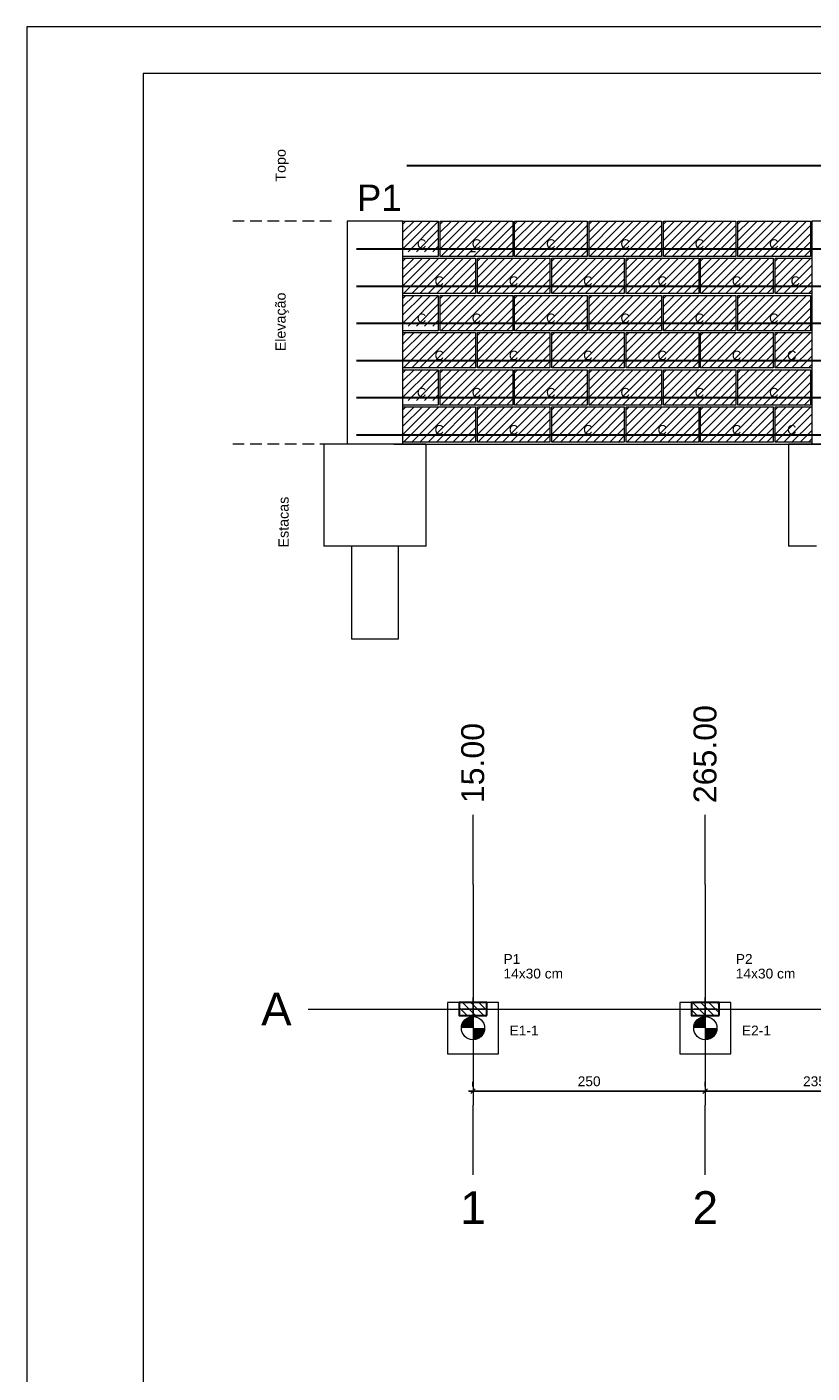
# Model space of a CAD drawing. Header units: millimetres. Extents: x 37.1 to 121.2, y 27.3 to 86.7.
# Tile 4 of 30: x 37.1 to 54, y 57.7 to 86.7. Entities that reach past the tile are written whole.
import ezdxf

# ---------------------------------------------------------------- set-up
doc = ezdxf.new("R2010")
doc.units = ezdxf.units.MM
doc.header["$MEASUREMENT"] = 0
doc.linetypes.add('Dashed2', pattern=[0.375, 0.25, -0.125])
doc.linetypes.add('DOT', pattern=[6.35, 0, -6.35])
doc.layers.get('0').update_dxf_attribs({"lineweight": 5})
for name, color, linetype, lineweight in [('Armadura', 7, 'Continuous', 30), ('FO-Elementos em vista', 7, 'Continuous', 5), ('FO-Textos dos pilares', 7, 'Continuous', 5), ('LC-Cotas', 7, 'Continuous', 5), ('LC-Eixos', 7, 'Continuous', 5), ('LC-Estacas dos blocos', 252, 'Continuous', 5), ('LC-Hachuras dos pilares', 7, 'Continuous', 5), ('LC-Seção das fundações', 7, 'Continuous', 5), ('LC-Seção dos pilares', 7, 'Continuous', 30), ('LC-Textos', 114, 'Continuous', 20), ('PA-Graute', 8, 'Continuous', 0), ('PA-Piso', 7, 'Continuous', 20), ('PE-Canaleta', 5, 'Continuous', 5), ('PE-Paredes', 1, 'Continuous', 5), ('PRANCHA 01', 7, 'Continuous', 20)]:
    doc.layers.add(name, color=color, linetype=linetype, lineweight=lineweight)
doc.styles.add('Arial', font='arial.ttf')
doc.dimstyles.new('UM_50.000000', dxfattribs={"dimtxt": 0.18, "dimasz": 0.1, "dimexe": 0.1, "dimexo": 0.2, "dimgap": 0, "dimtad": 1, "dimtih": 1, "dimtoh": 1, "dimdec": 1, "dimlfac": 50, "dimzin": 0, "dimdsep": 46, "dimtxsty": 'Standard', "dimcen": 0.09, "dimdle": 0.1, "dimadec": 1, "dimazin": 2, "dimtfac": 1, "dimtdec": 4, "dimtofl": 0, "dimtmove": 0, "dimatfit": 3, "dimfxl": 1, "dimtolj": 1, "dimarcsym": 0})
pattern_1 = [(135, (46.37821, 65.37969), (-0.0883883, -0.0883883), [])]

# ---------------------------------------------------------------- blocks, each defined once
blk = doc.blocks.new('_Oblique')
at = {"color": 0, "linetype": 'ByBlock', "lineweight": -2}
blk.add_line((-0.5, -0.5), (0.5, 0.5), dxfattribs=at)
blk = doc.blocks.new('*D276')
at = {"layer": 'Defpoints', "color": 0, "transparency": 16777216}
for p in [(46.678, 63.752), (51.678, 63.752), (51.678, 63.752)]:
    blk.add_point(p, dxfattribs=at)
at = {"layer": 'LC-Cotas', "color": 0, "lineweight": -2, "transparency": 16777216}
for p, q in [((46.678, 63.952), (46.678, 63.852)), ((51.678, 63.952), (51.678, 63.852)), ((46.578, 63.752), (51.778, 63.752))]:
    blk.add_line(p, q, dxfattribs=at)
at = {"layer": 'LC-Cotas', "color": 0, "lineweight": -2, "transparency": 16777216, "xscale": 0.1, "yscale": 0.1, "zscale": 0.1, "rotation": 180}
blk.add_blockref('_Oblique', (46.678, 63.752), dxfattribs=at)
at = {"layer": 'LC-Cotas', "color": 0, "lineweight": -2, "transparency": 16777216, "xscale": 0.1, "yscale": 0.1, "zscale": 0.1}
blk.add_blockref('_Oblique', (51.678, 63.752), dxfattribs=at)
at = {"layer": 'LC-Cotas', "transparency": 16777216, "insert": (49.178, 63.964), "char_height": 0.2118, "attachment_point": 5, "rotation": 0.0057, "style": 'Arial'}
blk.add_mtext('\\A1;250', dxfattribs=at)
blk = doc.blocks.new('*D277')
at = {"layer": 'Defpoints', "color": 0, "transparency": 16777216}
for p in [(51.678, 63.752), (56.378, 63.752), (56.378, 63.752)]:
    blk.add_point(p, dxfattribs=at)
at = {"layer": 'LC-Cotas', "color": 0, "lineweight": -2, "transparency": 16777216}
for p, q in [((51.678, 63.952), (51.678, 63.852)), ((56.378, 63.952), (56.378, 63.852)), ((51.578, 63.752), (56.478, 63.752))]:
    blk.add_line(p, q, dxfattribs=at)
at = {"layer": 'LC-Cotas', "color": 0, "lineweight": -2, "transparency": 16777216, "xscale": 0.1, "yscale": 0.1, "zscale": 0.1, "rotation": 180}
blk.add_blockref('_Oblique', (51.678, 63.752), dxfattribs=at)
at = {"layer": 'LC-Cotas', "color": 0, "lineweight": -2, "transparency": 16777216, "xscale": 0.1, "yscale": 0.1, "zscale": 0.1}
blk.add_blockref('_Oblique', (56.378, 63.752), dxfattribs=at)
at = {"layer": 'LC-Cotas', "transparency": 16777216, "insert": (54.028, 63.964), "char_height": 0.2118, "attachment_point": 5, "rotation": 0.0057, "style": 'Arial'}
blk.add_mtext('\\A1;235', dxfattribs=at)

msp = doc.modelspace()

# ---------------------------------------------------------------- hatches: boundary and pattern name
at = {"layer": 'LC-Estacas dos blocos', "linetype": 'Continuous'}
for points in [[(46.4282, 65.1097), (46.6782, 65.1097), (46.6782, 65.3597), (46.6135, 65.3512), (46.5532, 65.3262), (46.5014, 65.2865), (46.4617, 65.2347), (46.4367, 65.1744), (46.4282, 65.1097)], [(51.4282, 65.1097), (51.6782, 65.1097), (51.6782, 65.3597), (51.6135, 65.3512), (51.5532, 65.3262), (51.5014, 65.2865), (51.4617, 65.2347), (51.4367, 65.1744), (51.4282, 65.1097)], [(46.855, 64.9329), (46.8947, 64.9847), (46.9197, 65.045), (46.9282, 65.1097), (46.6782, 65.1097), (46.6782, 64.8597), (46.7429, 64.8682), (46.8032, 64.8932), (46.855, 64.9329)], [(51.855, 64.9329), (51.8947, 64.9847), (51.9197, 65.045), (51.9282, 65.1097), (51.6782, 65.1097), (51.6782, 64.8597), (51.7429, 64.8682), (51.8032, 64.8932), (51.855, 64.9329)]]:
    msp.add_hatch(color=256, dxfattribs=at).paths.add_polyline_path(points)
at = {"layer": 'LC-Hachuras dos pilares', "linetype": 'Continuous'}
h = msp.add_hatch(dxfattribs=at)
h.set_pattern_fill('ANSI31', color=256, angle=90, style=0)
h.set_pattern_definition(pattern_1)
h.paths.add_polyline_path([(46.9782, 65.3797), (46.9782, 65.6597), (46.3782, 65.6597), (46.3782, 65.3797), (46.9782, 65.3797)])
h = msp.add_hatch(dxfattribs=at)
h.set_pattern_fill('ANSI31', color=256, angle=90, style=0)
h.set_pattern_definition(pattern_1)
h.paths.add_polyline_path([(51.9782, 65.3797), (51.9782, 65.6597), (51.3782, 65.6597), (51.3782, 65.3797), (51.9782, 65.3797)])
at = {"layer": 'PA-Graute', "linetype": 'Continuous'}
h = msp.add_hatch(dxfattribs=at)
h.set_pattern_fill('ANSI31', color=8, style=0)
h.set_pattern_definition([(45, (45.45088, 78.10369), (-0.0883883, 0.0883883), [])])
h.paths.add_polyline_path([(45.1709, 82.4837), (45.9309, 82.4837), (45.9309, 81.8237), (45.1709, 81.8237)])
h = msp.add_hatch(dxfattribs=at)
h.set_pattern_fill('ANSI31', color=8, style=0)
h.set_pattern_definition([(45, (46.25262, 78.10369), (-0.0883883, 0.0883883), [])])
h.paths.add_polyline_path([(45.9726, 82.4837), (47.5326, 82.4837), (47.5326, 81.7237), (45.9726, 81.7237)])
h = msp.add_hatch(dxfattribs=at)
h.set_pattern_fill('ANSI31', color=8, style=0)
h.set_pattern_definition([(45, (47.85436, 78.10369), (-0.0883883, 0.0883883), [])])
h.paths.add_polyline_path([(47.5744, 82.4837), (49.1344, 82.4837), (49.1344, 81.7237), (47.5744, 81.7237)])
h = msp.add_hatch(dxfattribs=at)
h.set_pattern_fill('ANSI31', color=8, style=0)
h.set_pattern_definition([(45, (49.4561, 78.10369), (-0.0883883, 0.0883883), [])])
h.paths.add_polyline_path([(49.1761, 82.4837), (50.7361, 82.4837), (50.7361, 81.7237), (49.1761, 81.7237)])
h = msp.add_hatch(dxfattribs=at)
h.set_pattern_fill('ANSI31', color=8, style=0)
h.set_pattern_definition([(45, (51.05783, 78.10369), (-0.0883883, 0.0883883), [])])
h.paths.add_polyline_path([(50.7778, 82.4837), (52.3378, 82.4837), (52.3378, 81.7237), (50.7778, 81.7237)])
h = msp.add_hatch(dxfattribs=at)
h.set_pattern_fill('ANSI31', color=8, style=0)
h.set_pattern_definition([(45, (52.65957, 78.10369), (-0.0883883, 0.0883883), [])])
h.paths.add_polyline_path([(52.3796, 82.4837), (53.9396, 82.4837), (53.9396, 81.7237), (52.3796, 81.7237)])
h = msp.add_hatch(dxfattribs=at)
h.set_pattern_fill('ANSI31', color=8, style=0)
h.set_pattern_definition([(45, (45.45088, 77.30369), (-0.0883883, 0.0883883), [])])
h.paths.add_polyline_path([(45.1709, 81.6837), (46.7309, 81.6837), (46.7309, 80.9237), (45.1709, 80.9237)])
h = msp.add_hatch(dxfattribs=at)
h.set_pattern_fill('ANSI31', color=8, style=0)
h.set_pattern_definition([(45, (47.05262, 77.30369), (-0.0883883, 0.0883883), [])])
h.paths.add_polyline_path([(46.7726, 81.6837), (48.3326, 81.6837), (48.3326, 80.9237), (46.7726, 80.9237)])
h = msp.add_hatch(dxfattribs=at)
h.set_pattern_fill('ANSI31', color=8, style=0)
h.set_pattern_definition([(45, (48.65436, 77.30369), (-0.0883883, 0.0883883), [])])
h.paths.add_polyline_path([(48.3744, 81.6837), (49.9344, 81.6837), (49.9344, 80.9237), (48.3744, 80.9237)])
h = msp.add_hatch(dxfattribs=at)
h.set_pattern_fill('ANSI31', color=8, style=0)
h.set_pattern_definition([(45, (50.2561, 77.30369), (-0.0883883, 0.0883883), [])])
h.paths.add_polyline_path([(49.9761, 81.6837), (51.5361, 81.6837), (51.5361, 80.9237), (49.9761, 80.9237)])
h = msp.add_hatch(dxfattribs=at)
h.set_pattern_fill('ANSI31', color=8, style=0)
h.set_pattern_definition([(45, (51.85783, 77.30369), (-0.0883883, 0.0883883), [])])
h.paths.add_polyline_path([(51.5778, 81.6837), (53.1378, 81.6837), (53.1378, 80.9237), (51.5778, 80.9237)])
h = msp.add_hatch(dxfattribs=at)
h.set_pattern_fill('ANSI31', color=8, style=0)
h.set_pattern_definition([(45, (53.45957, 77.30369), (-0.0883883, 0.0883883), [])])
h.paths.add_polyline_path([(53.1796, 81.6837), (53.9709, 81.6837), (53.9709, 80.9237), (53.1796, 80.9237)])
h = msp.add_hatch(dxfattribs=at)
h.set_pattern_fill('ANSI31', color=8, style=0)
h.set_pattern_definition([(45, (45.45088, 76.50369), (-0.0883883, 0.0883883), [])])
h.paths.add_polyline_path([(45.1709, 80.8837), (45.9309, 80.8837), (45.9309, 80.2237), (45.1709, 80.2237)])
h = msp.add_hatch(dxfattribs=at)
h.set_pattern_fill('ANSI31', color=8, style=0)
h.set_pattern_definition([(45, (46.25262, 76.50369), (-0.0883883, 0.0883883), [])])
h.paths.add_polyline_path([(45.9726, 80.8837), (47.5326, 80.8837), (47.5326, 80.1237), (45.9726, 80.1237)])
h = msp.add_hatch(dxfattribs=at)
h.set_pattern_fill('ANSI31', color=8, style=0)
h.set_pattern_definition([(45, (47.85436, 76.50369), (-0.0883883, 0.0883883), [])])
h.paths.add_polyline_path([(47.5744, 80.8837), (49.1344, 80.8837), (49.1344, 80.1237), (47.5744, 80.1237)])
h = msp.add_hatch(dxfattribs=at)
h.set_pattern_fill('ANSI31', color=8, style=0)
h.set_pattern_definition([(45, (49.4561, 76.50369), (-0.0883883, 0.0883883), [])])
h.paths.add_polyline_path([(49.1761, 80.8837), (50.7361, 80.8837), (50.7361, 80.1237), (49.1761, 80.1237)])
h = msp.add_hatch(dxfattribs=at)
h.set_pattern_fill('ANSI31', color=8, style=0)
h.set_pattern_definition([(45, (51.05783, 76.50369), (-0.0883883, 0.0883883), [])])
h.paths.add_polyline_path([(50.7778, 80.8837), (52.3378, 80.8837), (52.3378, 80.1237), (50.7778, 80.1237)])
h = msp.add_hatch(dxfattribs=at)
h.set_pattern_fill('ANSI31', color=8, style=0)
h.set_pattern_definition([(45, (52.65957, 76.50369), (-0.0883883, 0.0883883), [])])
h.paths.add_polyline_path([(52.3796, 80.8837), (53.9396, 80.8837), (53.9396, 80.1237), (52.3796, 80.1237)])
h = msp.add_hatch(dxfattribs=at)
h.set_pattern_fill('ANSI31', color=8, style=0)
h.set_pattern_definition([(45, (45.45088, 75.70369), (-0.0883883, 0.0883883), [])])
h.paths.add_polyline_path([(45.1709, 80.0837), (46.7309, 80.0837), (46.7309, 79.3237), (45.1709, 79.3237)])
h = msp.add_hatch(dxfattribs=at)
h.set_pattern_fill('ANSI31', color=8, style=0)
h.set_pattern_definition([(45, (47.05262, 75.70369), (-0.0883883, 0.0883883), [])])
h.paths.add_polyline_path([(46.7726, 80.0837), (48.3326, 80.0837), (48.3326, 79.3237), (46.7726, 79.3237)])
h = msp.add_hatch(dxfattribs=at)
h.set_pattern_fill('ANSI31', color=8, style=0)
h.set_pattern_definition([(45, (48.65436, 75.70369), (-0.0883883, 0.0883883), [])])
h.paths.add_polyline_path([(48.3744, 80.0837), (49.9344, 80.0837), (49.9344, 79.3237), (48.3744, 79.3237)])
h = msp.add_hatch(dxfattribs=at)
h.set_pattern_fill('ANSI31', color=8, style=0)
h.set_pattern_definition([(45, (50.2561, 75.70369), (-0.0883883, 0.0883883), [])])
h.paths.add_polyline_path([(49.9761, 80.0837), (51.5361, 80.0837), (51.5361, 79.3237), (49.9761, 79.3237)])
h = msp.add_hatch(dxfattribs=at)
h.set_pattern_fill('ANSI31', color=8, style=0)
h.set_pattern_definition([(45, (51.85783, 75.70369), (-0.0883883, 0.0883883), [])])
h.paths.add_polyline_path([(51.5778, 80.0837), (53.1378, 80.0837), (53.1378, 79.3237), (51.5778, 79.3237)])
h = msp.add_hatch(dxfattribs=at)
h.set_pattern_fill('ANSI31', color=8, style=0)
h.set_pattern_definition([(45, (53.45957, 75.70369), (-0.0883883, 0.0883883), [])])
h.paths.add_polyline_path([(53.1796, 80.0837), (53.9709, 80.0837), (53.9709, 79.3237), (53.1796, 79.3237)])
h = msp.add_hatch(dxfattribs=at)
h.set_pattern_fill('ANSI31', color=8, style=0)
h.set_pattern_definition([(45, (45.45088, 74.90369), (-0.0883883, 0.0883883), [])])
h.paths.add_polyline_path([(45.1709, 79.2837), (45.9309, 79.2837), (45.9309, 78.6237), (45.1709, 78.6237)])
h = msp.add_hatch(dxfattribs=at)
h.set_pattern_fill('ANSI31', color=8, style=0)
h.set_pattern_definition([(45, (46.25262, 74.90369), (-0.0883883, 0.0883883), [])])
h.paths.add_polyline_path([(45.9726, 79.2837), (47.5326, 79.2837), (47.5326, 78.5237), (45.9726, 78.5237)])
h = msp.add_hatch(dxfattribs=at)
h.set_pattern_fill('ANSI31', color=8, style=0)
h.set_pattern_definition([(45, (47.85436, 74.90369), (-0.0883883, 0.0883883), [])])
h.paths.add_polyline_path([(47.5744, 79.2837), (49.1344, 79.2837), (49.1344, 78.5237), (47.5744, 78.5237)])
h = msp.add_hatch(dxfattribs=at)
h.set_pattern_fill('ANSI31', color=8, style=0)
h.set_pattern_definition([(45, (49.4561, 74.90369), (-0.0883883, 0.0883883), [])])
h.paths.add_polyline_path([(49.1761, 79.2837), (50.7361, 79.2837), (50.7361, 78.5237), (49.1761, 78.5237)])
h = msp.add_hatch(dxfattribs=at)
h.set_pattern_fill('ANSI31', color=8, style=0)
h.set_pattern_definition([(45, (51.05783, 74.90369), (-0.0883883, 0.0883883), [])])
h.paths.add_polyline_path([(50.7778, 79.2837), (52.3378, 79.2837), (52.3378, 78.5237), (50.7778, 78.5237)])
h = msp.add_hatch(dxfattribs=at)
h.set_pattern_fill('ANSI31', color=8, style=0)
h.set_pattern_definition([(45, (52.65957, 74.90369), (-0.0883883, 0.0883883), [])])
h.paths.add_polyline_path([(52.3796, 79.2837), (53.9396, 79.2837), (53.9396, 78.5237), (52.3796, 78.5237)])
h = msp.add_hatch(dxfattribs=at)
h.set_pattern_fill('ANSI31', color=8, style=0)
h.set_pattern_definition([(45, (45.45088, 74.10369), (-0.0883883, 0.0883883), [])])
h.paths.add_polyline_path([(45.1709, 78.4837), (46.7309, 78.4837), (46.7309, 77.7237), (45.1709, 77.7237)])
h = msp.add_hatch(dxfattribs=at)
h.set_pattern_fill('ANSI31', color=8, style=0)
h.set_pattern_definition([(45, (47.05262, 74.10369), (-0.0883883, 0.0883883), [])])
h.paths.add_polyline_path([(46.7726, 78.4837), (48.3326, 78.4837), (48.3326, 77.7237), (46.7726, 77.7237)])
h = msp.add_hatch(dxfattribs=at)
h.set_pattern_fill('ANSI31', color=8, style=0)
h.set_pattern_definition([(45, (48.65436, 74.10369), (-0.0883883, 0.0883883), [])])
h.paths.add_polyline_path([(48.3744, 78.4837), (49.9344, 78.4837), (49.9344, 77.7237), (48.3744, 77.7237)])
h = msp.add_hatch(dxfattribs=at)
h.set_pattern_fill('ANSI31', color=8, style=0)
h.set_pattern_definition([(45, (50.2561, 74.10369), (-0.0883883, 0.0883883), [])])
h.paths.add_polyline_path([(49.9761, 78.4837), (51.5361, 78.4837), (51.5361, 77.7237), (49.9761, 77.7237)])
h = msp.add_hatch(dxfattribs=at)
h.set_pattern_fill('ANSI31', color=8, style=0)
h.set_pattern_definition([(45, (51.85783, 74.10369), (-0.0883883, 0.0883883), [])])
h.paths.add_polyline_path([(51.5778, 78.4837), (53.1378, 78.4837), (53.1378, 77.7237), (51.5778, 77.7237)])
h = msp.add_hatch(dxfattribs=at)
h.set_pattern_fill('ANSI31', color=8, style=0)
h.set_pattern_definition([(45, (53.45957, 74.10369), (-0.0883883, 0.0883883), [])])
h.paths.add_polyline_path([(53.1796, 78.4837), (53.9709, 78.4837), (53.9709, 77.7237), (53.1796, 77.7237)])

# ---------------------------------------------------------------- linework, layer by layer
at = {"layer": 'Armadura'}
for p, q in [((45.2509, 83.6837), (82.6909, 83.6837)), ((44.1709, 81.8837), (83.7709, 81.8837)), ((44.1709, 81.0837), (83.7709, 81.0837)), ((44.1709, 80.2837), (83.7709, 80.2837)), ((44.1709, 79.4837), (83.7709, 79.4837)), ((44.1709, 78.6837), (83.7709, 78.6837)), ((44.1709, 77.8837), (83.7709, 77.8837))]:
    msp.add_line(p, q, dxfattribs=at)
at = {"layer": 'FO-Elementos em vista'}
for p, q in [((45.1709, 82.4837), (43.9709, 82.4837)), ((43.9709, 82.4837), (43.9709, 77.6837)), ((45.1709, 77.6837), (45.1709, 82.4837)), ((55.1709, 82.4837), (53.9709, 82.4837)), ((53.9709, 82.4837), (53.9709, 77.6837)), ((43.4709, 77.6837), (43.4709, 75.4837)), ((43.9709, 77.6837), (43.4709, 77.6837)), ((45.1709, 77.6837), (43.9709, 77.6837)), ((45.1709, 77.6837), (43.9709, 77.6837)), ((45.0709, 77.6837), (44.0709, 77.6837)), ((45.6709, 77.6837), (45.1709, 77.6837)), ((45.6709, 77.6837), (45.1709, 77.6837)), ((45.6709, 75.4837), (45.6709, 77.6837)), ((53.9709, 77.6837), (53.4709, 77.6837)), ((53.4709, 77.6837), (53.4709, 75.4837)), ((53.9709, 77.6837), (53.4709, 77.6837)), ((55.1709, 77.6837), (53.9709, 77.6837)), ((55.1709, 77.6837), (53.9709, 77.6837)), ((44.0709, 75.4837), (43.4709, 75.4837)), ((44.0709, 73.4837), (44.0709, 75.4837)), ((44.0709, 73.4837), (44.0709, 75.4837)), ((45.0709, 75.4837), (44.0709, 75.4837)), ((45.0709, 75.4837), (45.0709, 73.4837)), ((45.0709, 75.4837), (45.0709, 73.4837)), ((45.6709, 75.4837), (45.0709, 75.4837)), ((54.0709, 75.4837), (53.4709, 75.4837)), ((45.0709, 73.4837), (44.0709, 73.4837)), ((45.0709, 73.4837), (44.0709, 73.4837))]:
    msp.add_line(p, q, dxfattribs=at)
at = {"layer": 'LC-Eixos'}
for p, q in [((46.6782, 68.2051), (46.6782, 69.7051)), ((51.6782, 68.2051), (51.6782, 69.7051)), ((46.6782, 68.2051), (46.6782, 63.452)), ((51.6782, 68.2051), (51.6782, 63.452)), ((43.1282, 65.5197), (44.6282, 65.5197)), ((44.6282, 65.5197), (69.5202, 65.5197)), ((46.6782, 61.952), (46.6782, 63.452)), ((51.6782, 61.952), (51.6782, 63.452))]:
    msp.add_line(p, q, dxfattribs=at)
at = {"layer": 'LC-Estacas dos blocos'}
for p, q in [((46.9282, 65.5197), (46.4282, 65.5197)), ((46.6782, 65.2697), (46.6782, 65.7697)), ((51.9282, 65.5197), (51.4282, 65.5197)), ((51.6782, 65.2697), (51.6782, 65.7697))]:
    msp.add_line(p, q, dxfattribs=at)
for centre in [(46.6782, 65.1097), (51.6782, 65.1097)]:
    msp.add_circle(centre, 0.25, dxfattribs=at)
at = {"layer": 'LC-Seção das fundações'}
for points in [[(46.1282, 64.5597), (47.2282, 64.5597), (47.2282, 65.6597), (46.1282, 65.6597), (46.1282, 64.5597)], [(51.1282, 64.5597), (52.2282, 64.5597), (52.2282, 65.6597), (51.1282, 65.6597), (51.1282, 64.5597)]]:
    msp.add_lwpolyline(points, close=True, dxfattribs=at)
at = {"layer": 'LC-Seção dos pilares'}
for points in [[(46.9782, 65.3797), (46.9782, 65.6597), (46.3782, 65.6597), (46.3782, 65.3797), (46.9782, 65.3797)], [(51.9782, 65.3797), (51.9782, 65.6597), (51.3782, 65.6597), (51.3782, 65.3797), (51.9782, 65.3797)]]:
    msp.add_lwpolyline(points, close=True, dxfattribs=at)
at = {"layer": 'PA-Piso', "linetype": 'Dashed2'}
for p, q in [((43.6309, 82.4837), (41.4309, 82.4837)), ((43.6309, 77.6837), (41.4309, 77.6837))]:
    msp.add_line(p, q, dxfattribs=at)
at = {"layer": 'PA-Piso'}
msp.add_line((44.9709, 77.6837), (83.5309, 77.6837), dxfattribs=at)
at = {"layer": 'PE-Canaleta', "linetype": 'Continuous'}
for p, q in [((45.1709, 82.4837), (45.9309, 82.4837)), ((45.1709, 81.7237), (45.1709, 82.4837)), ((45.9309, 82.4837), (45.9309, 81.7237)), ((45.9726, 82.4837), (47.5326, 82.4837)), ((45.9726, 81.7237), (45.9726, 82.4837)), ((47.5326, 82.4837), (47.5326, 81.7237)), ((47.5744, 82.4837), (49.1344, 82.4837)), ((47.5744, 81.7237), (47.5744, 82.4837)), ((49.1344, 82.4837), (49.1344, 81.7237)), ((49.1761, 82.4837), (50.7361, 82.4837)), ((49.1761, 81.7237), (49.1761, 82.4837)), ((50.7361, 82.4837), (50.7361, 81.7237)), ((50.7778, 82.4837), (52.3378, 82.4837)), ((50.7778, 81.7237), (50.7778, 82.4837)), ((52.3378, 82.4837), (52.3378, 81.7237)), ((52.3796, 82.4837), (53.9396, 82.4837)), ((52.3796, 81.7237), (52.3796, 82.4837)), ((53.9396, 82.4837), (53.9396, 81.7237)), ((45.9309, 81.7237), (45.1709, 81.7237)), ((45.1709, 81.6837), (46.7309, 81.6837)), ((45.1709, 80.9237), (45.1709, 81.6837)), ((47.5326, 81.7237), (45.9726, 81.7237)), ((46.7309, 81.6837), (46.7309, 80.9237)), ((46.7726, 81.6837), (48.3326, 81.6837)), ((46.7726, 80.9237), (46.7726, 81.6837)), ((49.1344, 81.7237), (47.5744, 81.7237)), ((48.3326, 81.6837), (48.3326, 80.9237)), ((48.3744, 81.6837), (49.9344, 81.6837)), ((48.3744, 80.9237), (48.3744, 81.6837)), ((50.7361, 81.7237), (49.1761, 81.7237)), ((49.9344, 81.6837), (49.9344, 80.9237)), ((49.9761, 81.6837), (51.5361, 81.6837)), ((49.9761, 80.9237), (49.9761, 81.6837)), ((52.3378, 81.7237), (50.7778, 81.7237)), ((51.5361, 81.6837), (51.5361, 80.9237)), ((51.5778, 81.6837), (53.1378, 81.6837)), ((51.5778, 80.9237), (51.5778, 81.6837)), ((53.9396, 81.7237), (52.3796, 81.7237)), ((53.1378, 81.6837), (53.1378, 80.9237)), ((53.1796, 81.6837), (53.9709, 81.6837)), ((53.1796, 80.9237), (53.1796, 81.6837)), ((46.7309, 80.9237), (45.1709, 80.9237)), ((45.1709, 80.8837), (45.9309, 80.8837)), ((45.1709, 80.1237), (45.1709, 80.8837)), ((45.9309, 80.8837), (45.9309, 80.1237)), ((45.9726, 80.8837), (47.5326, 80.8837)), ((45.9726, 80.1237), (45.9726, 80.8837)), ((48.3326, 80.9237), (46.7726, 80.9237)), ((47.5326, 80.8837), (47.5326, 80.1237)), ((47.5744, 80.8837), (49.1344, 80.8837)), ((47.5744, 80.1237), (47.5744, 80.8837)), ((49.9344, 80.9237), (48.3744, 80.9237)), ((49.1344, 80.8837), (49.1344, 80.1237)), ((49.1761, 80.8837), (50.7361, 80.8837)), ((49.1761, 80.1237), (49.1761, 80.8837)), ((51.5361, 80.9237), (49.9761, 80.9237)), ((50.7361, 80.8837), (50.7361, 80.1237)), ((50.7778, 80.8837), (52.3378, 80.8837)), ((50.7778, 80.1237), (50.7778, 80.8837)), ((53.1378, 80.9237), (51.5778, 80.9237)), ((52.3378, 80.8837), (52.3378, 80.1237)), ((52.3796, 80.8837), (53.9396, 80.8837)), ((52.3796, 80.1237), (52.3796, 80.8837)), ((53.9709, 80.9237), (53.1796, 80.9237)), ((53.9396, 80.8837), (53.9396, 80.1237)), ((45.9309, 80.1237), (45.1709, 80.1237)), ((45.1709, 80.0837), (46.7309, 80.0837)), ((45.1709, 79.3237), (45.1709, 80.0837)), ((47.5326, 80.1237), (45.9726, 80.1237)), ((46.7309, 80.0837), (46.7309, 79.3237)), ((46.7726, 80.0837), (48.3326, 80.0837)), ((46.7726, 79.3237), (46.7726, 80.0837)), ((49.1344, 80.1237), (47.5744, 80.1237)), ((48.3326, 80.0837), (48.3326, 79.3237)), ((48.3744, 80.0837), (49.9344, 80.0837)), ((48.3744, 79.3237), (48.3744, 80.0837)), ((50.7361, 80.1237), (49.1761, 80.1237)), ((49.9344, 80.0837), (49.9344, 79.3237)), ((49.9761, 80.0837), (51.5361, 80.0837)), ((49.9761, 79.3237), (49.9761, 80.0837)), ((52.3378, 80.1237), (50.7778, 80.1237)), ((51.5361, 80.0837), (51.5361, 79.3237)), ((51.5778, 80.0837), (53.1378, 80.0837)), ((51.5778, 79.3237), (51.5778, 80.0837)), ((53.9396, 80.1237), (52.3796, 80.1237)), ((53.1378, 80.0837), (53.1378, 79.3237)), ((53.1796, 80.0837), (53.9709, 80.0837)), ((53.1796, 79.3237), (53.1796, 80.0837)), ((46.7309, 79.3237), (45.1709, 79.3237)), ((45.1709, 79.2837), (45.9309, 79.2837)), ((45.1709, 78.5237), (45.1709, 79.2837)), ((45.9309, 79.2837), (45.9309, 78.5237)), ((45.9726, 79.2837), (47.5326, 79.2837)), ((45.9726, 78.5237), (45.9726, 79.2837)), ((48.3326, 79.3237), (46.7726, 79.3237)), ((47.5326, 79.2837), (47.5326, 78.5237)), ((47.5744, 79.2837), (49.1344, 79.2837)), ((47.5744, 78.5237), (47.5744, 79.2837)), ((49.9344, 79.3237), (48.3744, 79.3237)), ((49.1344, 79.2837), (49.1344, 78.5237)), ((49.1761, 79.2837), (50.7361, 79.2837)), ((49.1761, 78.5237), (49.1761, 79.2837)), ((51.5361, 79.3237), (49.9761, 79.3237)), ((50.7361, 79.2837), (50.7361, 78.5237)), ((50.7778, 79.2837), (52.3378, 79.2837)), ((50.7778, 78.5237), (50.7778, 79.2837)), ((53.1378, 79.3237), (51.5778, 79.3237)), ((52.3378, 79.2837), (52.3378, 78.5237)), ((52.3796, 79.2837), (53.9396, 79.2837)), ((52.3796, 78.5237), (52.3796, 79.2837)), ((53.9709, 79.3237), (53.1796, 79.3237)), ((53.9396, 79.2837), (53.9396, 78.5237)), ((45.9309, 78.5237), (45.1709, 78.5237)), ((45.1709, 78.4837), (46.7309, 78.4837)), ((45.1709, 77.7237), (45.1709, 78.4837)), ((47.5326, 78.5237), (45.9726, 78.5237)), ((46.7309, 78.4837), (46.7309, 77.7237)), ((46.7726, 78.4837), (48.3326, 78.4837)), ((46.7726, 77.7237), (46.7726, 78.4837)), ((49.1344, 78.5237), (47.5744, 78.5237)), ((48.3326, 78.4837), (48.3326, 77.7237)), ((48.3744, 78.4837), (49.9344, 78.4837)), ((48.3744, 77.7237), (48.3744, 78.4837)), ((50.7361, 78.5237), (49.1761, 78.5237)), ((49.9344, 78.4837), (49.9344, 77.7237)), ((49.9761, 78.4837), (51.5361, 78.4837)), ((49.9761, 77.7237), (49.9761, 78.4837)), ((52.3378, 78.5237), (50.7778, 78.5237)), ((51.5361, 78.4837), (51.5361, 77.7237)), ((51.5778, 78.4837), (53.1378, 78.4837)), ((51.5778, 77.7237), (51.5778, 78.4837)), ((53.9396, 78.5237), (52.3796, 78.5237)), ((53.1378, 78.4837), (53.1378, 77.7237)), ((53.1796, 78.4837), (53.9709, 78.4837)), ((53.1796, 77.7237), (53.1796, 78.4837)), ((46.7309, 77.7237), (45.1709, 77.7237)), ((48.3326, 77.7237), (46.7726, 77.7237)), ((49.9344, 77.7237), (48.3744, 77.7237)), ((51.5361, 77.7237), (49.9761, 77.7237)), ((53.1378, 77.7237), (51.5778, 77.7237)), ((53.9709, 77.7237), (53.1796, 77.7237))]:
    msp.add_line(p, q, dxfattribs=at)
at = {"layer": 'PE-Canaleta', "color": 5, "linetype": 'DOT', "lineweight": 5}
msp.add_line((46.7309, 81.8237), (45.1709, 81.8237), dxfattribs=at)
at = {"layer": 'PRANCHA 01'}
msp.add_lwpolyline([(37.077, 27.2638), (121.177, 27.2638), (121.177, 86.6638), (37.077, 86.6638), (37.077, 27.2638)], dxfattribs=at)
msp.add_lwpolyline([(39.577, 28.2638), (120.177, 28.2638), (120.177, 85.6638), (39.577, 85.6638)], close=True, dxfattribs=at)

# ---------------------------------------------------------------- texts
at = {"layer": 'FO-Textos dos pilares', "insert": (44.1783, 82.7039), "char_height": 0.5648, "width": 2.611441, "attachment_point": 7, "line_spacing_factor": 0.798, "style": 'Arial'}
msp.add_mtext('P1', dxfattribs=at)
at = {"layer": 'LC-Textos', "linetype": 'Continuous', "char_height": 0.4942, "attachment_point": 7, "rotation": 90, "line_spacing_factor": 0.798, "style": 'Arial'}
for s, insert, width in [('265.00', (51.9253, 69.9522), 4.234053), ('15.00', (46.9253, 69.9522), 3.464164)]:
    msp.add_mtext(s, dxfattribs=dict(at, insert=insert, width=width))
at = {"layer": 'LC-Textos', "linetype": 'Continuous', "line_spacing_factor": 0.798, "style": 'Arial'}
for s, insert, char_height, width, attachment_point in [('P1', (47.3341, 66.4933), 0.2118, 0.720629, 7), ('P2', (52.3341, 66.4933), 0.2118, 0.720629, 7), ('14x30 cm', (47.3341, 66.1756), 0.2118, 2.549477, 7), ('14x30 cm', (52.3341, 66.1756), 0.2118, 2.549477, 7), ('A', (42.7752, 65.1667), 0.706, 1.319038, 9), ('E1-1', (47.7782, 64.952), 0.2118, 1.243157, 8), ('E2-1', (52.7782, 64.952), 0.2118, 1.243157, 8), ('1', (46.6782, 60.893), 0.706, 1.099842, 8), ('2', (51.6782, 60.893), 0.706, 1.099842, 8)]:
    msp.add_mtext(s, dxfattribs=dict(at, insert=insert, char_height=char_height, width=width, attachment_point=attachment_point))
at = {"layer": 'PE-Canaleta', "char_height": 0.2, "width": 0.403659, "attachment_point": 8, "line_spacing_factor": 0.9, "style": 'Arial'}
for insert in [(45.5712, 81.8897), (46.7526, 81.8897), (48.3526, 81.8897), (49.9526, 81.8897), (51.5526, 81.8897), (53.1526, 81.8897), (45.9509, 81.0897), (47.5509, 81.0897), (49.1509, 81.0897), (50.7509, 81.0897), (52.3509, 81.0897), (53.6151, 81.0897), (45.5712, 80.2897), (46.7526, 80.2897), (48.3526, 80.2897), (49.9526, 80.2897), (51.5526, 80.2897), (53.1526, 80.2897), (45.9509, 79.4897), (47.5509, 79.4897), (49.1509, 79.4897), (50.7509, 79.4897), (52.3509, 79.4897), (53.5394, 79.4897), (45.5712, 78.6897), (46.7526, 78.6897), (48.3526, 78.6897), (49.9526, 78.6897), (51.5526, 78.6897), (53.1526, 78.6897), (45.9509, 77.8897), (47.5509, 77.8897), (49.1509, 77.8897), (50.7509, 77.8897), (52.3509, 77.8897), (53.5394, 77.8897)]:
    msp.add_mtext('C', dxfattribs=dict(at, insert=insert))
at = {"layer": 'PE-Paredes', "char_height": 0.22, "attachment_point": 8, "rotation": 90.00021, "line_spacing_factor": 0.9, "style": 'Arial'}
for s, insert, width in [('Topo', (42.7135, 83.6837), 2.596738), ('Elevação', (42.7135, 80.3134), 2.528659), ('Estacas', (42.7135, 76.0037), 2.528659)]:
    msp.add_mtext(s, dxfattribs=dict(at, insert=insert, width=width))

# ---------------------------------------------------------------- dimensions: what is measured, and where the dimension line sits
at = {"layer": 'LC-Cotas'}
for base, p1, p2, picture, middle in [((51.6782, 63.752), (46.6782, 63.752), (51.6782, 63.752), '*D276', (49.1782, 63.9638)), ((56.3782, 63.752), (51.6782, 63.752), (56.3782, 63.752), '*D277', (54.0282, 63.9638))]:
    dim = msp.add_linear_dim(base=base, p1=p1, p2=p2, dimstyle='UM_50.000000', override={"dimtxt": 0.2118, "dimasz": 0.1, "dimexe": 0.1, "dimexo": 0.2, "dimtad": 1, "dimtih": 0, "dimtoh": 0, "dimdec": 1, "dimlfac": 50, "dimzin": 8, "dimtxsty": 'Arial', "dimblk": 'Oblique', "dimblk1": 'Oblique', "dimblk2": 'Oblique', "dimsah": 1, "dimdle": 0.1, "dimse1": 0, "dimse2": 0, "dimclrt": 256, "dimadec": 1, "dimazin": 3, "dimtmove": 2, "dimldrblk": 'Oblique'}, dxfattribs=at)
    dim.commit()
    dim.dimension.update_dxf_attribs({"geometry": picture, "text_midpoint": middle, "dimtype": 160, "text_rotation": 0.00573})

doc.saveas('drawing.dxf')
